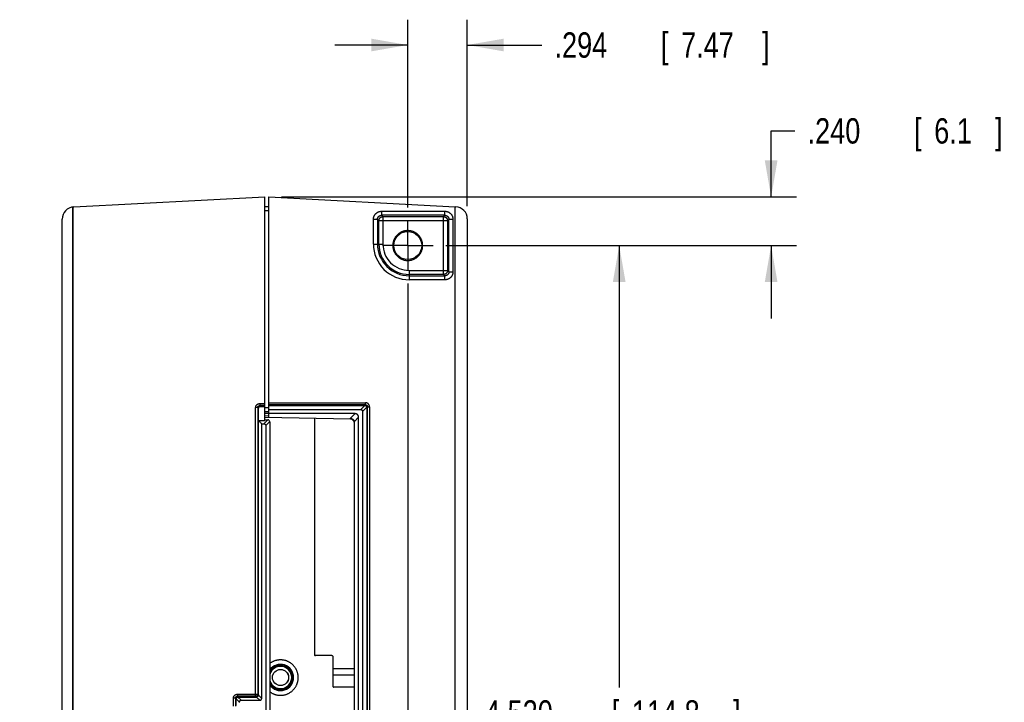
# Model space of a CAD drawing. Header units: inches. Extents: x 0 to 34, y 0 to 22.
# Tile 91 of 93: x 23.5 to 28.4, y 11 to 14.4. Entities that reach past the tile are written whole.
import ezdxf

# ---------------------------------------------------------------- set-up
doc = ezdxf.new("R2010")
doc.units = ezdxf.units.IN
doc.header["$LTSCALE"] = 1.87
doc.header["$MEASUREMENT"] = 0
doc.linetypes.add('CENTER', pattern=[0.6, 0.375, -0.075, 0.075, -0.075])
doc.layers.get('0').update_dxf_attribs({"linetype": 'CONTINUOUS'})
doc.layers.add('DEFAULT_1', color=7, linetype='CENTER')
doc.layers.add('DIMENSIONS', color=7, linetype='CONTINUOUS')
doc.styles.get("Standard").update_dxf_attribs({"font": 'txt', "width": 0.8})
doc.dimstyles.new('DIMSTYLE_1', dxfattribs={"dimtxt": 0.125, "dimasz": 0.18, "dimexe": 0.18, "dimexo": 0.0625, "dimgap": 0.09, "dimtad": 0, "dimtih": 1, "dimtoh": 1, "dimdec": 3, "dimzin": 4, "dimdsep": 46, "dimtxsty": 'STANDARD', "dimblk": '_FILLED', "dimblk1": '_FILLED', "dimblk2": '_FILLED', "dimcen": 0.09, "dimadec": 0, "dimazin": 0, "dimtp": 0.01, "dimtm": 0.01, "dimtfac": 1, "dimtdec": 3, "dimtofl": 0, "dimtmove": 0, "dimatfit": 3, "dimldrblk": '_FILLED', "dimfxl": 1, "dimtolj": 1, "dimtzin": 4, "dimarcsym": 0})

# ---------------------------------------------------------------- blocks, each defined once
blk = doc.blocks.new('_FILLED')
at = {"color": 0, "linetype": 'BYBLOCK'}
blk.add_solid([(0, 0), (-1, 0.174), (-1, -0.174)], dxfattribs=at)
blk = doc.blocks.new('*D1')
at = {"layer": 'DIMENSIONS', "color": 2, "linetype": 'CONTINUOUS'}
for p, q in [((27.2296, 13.5172), (27.2296, 13.8432)), ((27.2296, 13.8432), (27.3471, 13.8432)), ((24.8121, 13.5172), (27.3546, 13.5172)), ((25.6232, 13.2772), (27.3546, 13.2772)), ((27.2296, 13.2772), (27.2296, 12.9172))]:
    blk.add_line(p, q, dxfattribs=at)
at = {"layer": 'DIMENSIONS', "color": 2, "linetype": 'CONTINUOUS', "xscale": 0.18, "yscale": 0.18, "zscale": 0.18}
for p, rotation in [((27.2296, 13.5172), 270), ((27.2296, 13.2772), 90)]:
    blk.add_blockref('_FILLED', p, dxfattribs=dict(at, rotation=rotation))
at = {"layer": 'DIMENSIONS', "color": 2, "linetype": 'CONTINUOUS', "width": 0.8}
for s, p in [('.240', (27.4096, 13.7807)), ('[', (27.9346, 13.7807)), ('6.1', (28.0346, 13.7807)), (']', (28.3346, 13.7807))]:
    blk.add_text(s, height=0.125, dxfattribs=at).set_placement(p)
blk = doc.blocks.new('*D2')
at = {"layer": 'DIMENSIONS', "color": 2, "linetype": 'CONTINUOUS'}
for p, q in [((25.4356, 13.4648), (25.4356, 14.3922)), ((25.7296, 13.4714), (25.7296, 14.3922)), ((25.4356, 14.2672), (25.0756, 14.2672)), ((25.7296, 14.2672), (26.0977, 14.2672))]:
    blk.add_line(p, q, dxfattribs=at)
at = {"layer": 'DIMENSIONS', "color": 2, "linetype": 'CONTINUOUS', "xscale": 0.18, "yscale": 0.18, "zscale": 0.18}
blk.add_blockref('_FILLED', (25.4356, 14.2672), dxfattribs=at)
at = {"layer": 'DIMENSIONS', "color": 2, "linetype": 'CONTINUOUS', "xscale": 0.18, "yscale": 0.18, "zscale": 0.18, "rotation": 180}
blk.add_blockref('_FILLED', (25.7296, 14.2672), dxfattribs=at)
at = {"layer": 'DIMENSIONS', "color": 2, "linetype": 'CONTINUOUS', "width": 0.8}
for s, p in [('[', (26.6852, 14.2047)), (']', (27.1852, 14.2047)), ('.294', (26.1602, 14.2047)), ('7.47', (26.7852, 14.2047))]:
    blk.add_text(s, height=0.125, dxfattribs=at).set_placement(p)
blk = doc.blocks.new('*D3')
at = {"layer": 'DIMENSIONS', "color": 2, "linetype": 'CONTINUOUS'}
for p, q in [((25.6232, 13.2772), (26.6046, 13.2772)), ((26.4796, 13.2772), (26.4796, 11.0947)), ((26.4796, 8.7576), (26.4796, 10.8447)), ((24.0675, 8.7576), (26.6046, 8.7576))]:
    blk.add_line(p, q, dxfattribs=at)
at = {"layer": 'DIMENSIONS', "color": 2, "linetype": 'CONTINUOUS', "xscale": 0.18, "yscale": 0.18, "zscale": 0.18}
for p, rotation in [((26.4796, 13.2772), 90), ((26.4796, 8.7576), 270)]:
    blk.add_blockref('_FILLED', p, dxfattribs=dict(at, rotation=rotation))
at = {"layer": 'DIMENSIONS', "color": 2, "linetype": 'CONTINUOUS', "width": 0.8}
for s, p in [('4.520', (25.8171, 10.9072)), ('[', (26.4421, 10.9072)), (']', (27.0421, 10.9072)), ('114.8', (26.5421, 10.9072))]:
    blk.add_text(s, height=0.125, dxfattribs=at).set_placement(p)
blk = doc.blocks.new('*D4')
at = {"layer": 'DIMENSIONS', "color": 2, "linetype": 'CONTINUOUS'}
for p, q in [((25.4356, 13.0896), (25.4356, 7.6422)), ((23.8799, 8.57), (23.8799, 7.6422)), ((23.8799, 7.7672), (23.5199, 7.7672)), ((25.4356, 7.7672), (25.7956, 7.7672))]:
    blk.add_line(p, q, dxfattribs=at)
at = {"layer": 'DIMENSIONS', "color": 2, "linetype": 'CONTINUOUS', "xscale": 0.18, "yscale": 0.18, "zscale": 0.18}
blk.add_blockref('_FILLED', (23.8799, 7.7672), dxfattribs=at)
at = {"layer": 'DIMENSIONS', "color": 2, "linetype": 'CONTINUOUS', "xscale": 0.18, "yscale": 0.18, "zscale": 0.18, "rotation": 180}
blk.add_blockref('_FILLED', (25.4356, 7.7672), dxfattribs=at)
at = {"layer": 'DIMENSIONS', "color": 2, "linetype": 'CONTINUOUS', "width": 0.8}
for s, p in [('1.556', (23.9952, 7.7047)), ('[', (24.6202, 7.7047)), ('39.52', (24.7202, 7.7047)), (']', (25.2202, 7.7047))]:
    blk.add_text(s, height=0.125, dxfattribs=at).set_placement(p)

msp = doc.modelspace()

# ---------------------------------------------------------------- linework, layer by layer
at = {"color": 7, "linetype": 'CONTINUOUS'}
for p, q in [((23.7865, 13.4678), (24.7296, 13.5172)), ((24.7296, 12.4135), (24.7296, 13.5172)), ((24.7496, 12.4272), (24.7496, 13.5172)), ((24.7496, 13.5172), (25.6694, 13.469)), ((23.7812, 13.4673), (23.7812, 8.5507)), ((24.7496, 13.4683), (24.7296, 13.4679)), ((25.6694, 8.55), (25.6694, 13.469)), ((25.6696, 8.5501), (25.6696, 13.4689)), ((25.6696, 13.4689), (25.6723, 13.4689)), ((24.7496, 13.4483), (24.7296, 13.4479)), ((25.3063, 13.4465), (25.3063, 13.4265)), ((25.3063, 13.4465), (25.6189, 13.4465)), ((25.3129, 13.4198), (25.3063, 13.4265)), ((25.6189, 13.4265), (25.3063, 13.4265)), ((25.3129, 13.4198), (25.3129, 13.2847)), ((25.3129, 13.4198), (25.6123, 13.4198)), ((25.6189, 13.4265), (25.6123, 13.4198)), ((25.6123, 13.1346), (25.6123, 13.4198)), ((25.6189, 13.4265), (25.6189, 13.4465)), ((23.7296, 8.6101), (23.7296, 13.4079)), ((25.2663, 13.2847), (25.2663, 13.4065)), ((25.2863, 13.4065), (25.2663, 13.4065)), ((25.2863, 13.4065), (25.2863, 13.2847)), ((25.2863, 13.4065), (25.293, 13.3999)), ((25.293, 13.2847), (25.293, 13.3999)), ((25.6322, 13.3999), (25.293, 13.3999)), ((25.6322, 13.3999), (25.6389, 13.4065)), ((25.6322, 13.3999), (25.6322, 13.1546)), ((25.6389, 13.1479), (25.6389, 13.4065)), ((25.6589, 13.4065), (25.6389, 13.4065)), ((25.6589, 13.4065), (25.6589, 13.1479)), ((25.7296, 13.4089), (25.7296, 8.6101)), ((25.2663, 13.2847), (25.3129, 13.2847)), ((25.4431, 13.1546), (25.4431, 13.1079)), ((25.4431, 13.1546), (25.6322, 13.1546)), ((25.6123, 13.1346), (25.4431, 13.1346)), ((25.4431, 13.1279), (25.6189, 13.1279)), ((25.6123, 13.1346), (25.6189, 13.1279)), ((25.6189, 13.1079), (25.6189, 13.1279)), ((25.6389, 13.1479), (25.6322, 13.1546)), ((25.6389, 13.1479), (25.6589, 13.1479)), ((25.6189, 13.1079), (25.4431, 13.1079)), ((24.7048, 12.497), (24.7048, 12.487)), ((24.7048, 12.497), (24.7296, 12.497)), ((24.7496, 12.5014), (25.2268, 12.5014)), ((25.2268, 12.4914), (25.2268, 12.5014)), ((24.6848, 11.052), (24.6848, 12.477)), ((24.6948, 12.477), (24.6848, 12.477)), ((24.6948, 12.477), (24.6948, 11.062)), ((24.6948, 12.477), (24.6985, 12.4733)), ((24.7085, 12.4833), (24.7048, 12.487)), ((24.7296, 12.487), (24.7048, 12.487)), ((24.7085, 12.4833), (24.7296, 12.4833)), ((24.7296, 12.4772), (24.7496, 12.4776)), ((24.7296, 12.4572), (24.7496, 12.4576)), ((24.7496, 12.4476), (24.7296, 12.4472)), ((25.2268, 12.4914), (24.7496, 12.4914)), ((24.7496, 12.4878), (25.2232, 12.4878)), ((24.7496, 12.4672), (25.2039, 12.4672)), ((25.1753, 12.4472), (24.7496, 12.4472)), ((25.1753, 12.4472), (25.1526, 12.4245)), ((25.2245, 12.4877), (25.2039, 12.4672)), ((25.2126, 12.4585), (25.2331, 12.4791)), ((25.2126, 12.4585), (25.2126, 9.5854)), ((25.2268, 12.4914), (25.2232, 12.4878)), ((25.2332, 12.4778), (25.2368, 12.4814)), ((25.2332, 12.4778), (25.2332, 9.5661)), ((25.2368, 9.5625), (25.2368, 12.4814)), ((25.2368, 12.4814), (25.2468, 12.4814)), ((25.2468, 12.4814), (25.2468, 9.5625)), ((24.7146, 11.0409), (24.7146, 12.3972)), ((24.7146, 12.3972), (24.7259, 12.3972)), ((24.7455, 12.4168), (24.7259, 12.3972)), ((24.7296, 12.4376), (24.7496, 12.4372)), ((25.1528, 12.4202), (24.7296, 12.4276)), ((24.7296, 12.4172), (24.7449, 12.4168)), ((24.7346, 12.3885), (24.7545, 12.4084)), ((24.7546, 12.4068), (24.7546, 9.6288)), ((24.9748, 12.4233), (24.9748, 11.2578)), ((25.172, 12.4093), (25.1926, 12.4299)), ((25.1726, 9.6398), (25.1726, 12.4041)), ((25.1926, 9.614), (25.1926, 12.4299)), ((24.7346, 12.3885), (24.7346, 9.6059)), ((25.0607, 11.2529), (24.9798, 11.2528)), ((25.0657, 11.2479), (25.0657, 11.1025)), ((25.1726, 11.1872), (25.0657, 11.1872)), ((25.0657, 11.1577), (25.1726, 11.1577)), ((25.1726, 11.0976), (25.0707, 11.0975)), ((24.5748, 11.0024), (24.5748, 11.042)), ((24.5848, 11.042), (24.5748, 11.042)), ((24.5848, 11.042), (24.5848, 11.0024)), ((24.5848, 11.042), (24.5885, 11.0383)), ((24.5885, 11.0061), (24.5885, 11.0383)), ((24.5886, 11.0396), (24.6046, 11.0235)), ((24.5948, 11.062), (24.5948, 11.052)), ((24.5948, 11.062), (24.6948, 11.062)), ((24.5985, 11.0483), (24.5948, 11.052)), ((24.6848, 11.052), (24.5948, 11.052)), ((24.6133, 11.0322), (24.5972, 11.0482)), ((24.5985, 11.0483), (24.6885, 11.0483)), ((24.6848, 11.052), (24.6885, 11.0483)), ((24.6897, 11.0484), (24.7059, 11.0322)), ((24.6985, 11.0583), (24.6948, 11.062)), ((24.7146, 11.0409), (24.6984, 11.0571)), ((24.6046, 11.0209), (24.6046, 11.0235)), ((24.6133, 11.0322), (24.7059, 11.0322))]:
    msp.add_line(p, q, dxfattribs=at)
for centre, radius in [((25.4356, 13.2772), 0.069), ((24.8076, 11.1448), 0.04), ((24.8076, 11.1448), 0.0397)]:
    msp.add_circle(centre, radius, dxfattribs=at)
for centre, radius, start, end in [((23.7896, 13.4079), 0.06, 93, 180), ((25.6696, 13.4089), 0.06, 0, 87), ((25.4431, 13.2847), 0.1768, 179.9995, 270.0005), ((25.4431, 13.2847), 0.1568, 180, 270), ((25.4431, 13.2847), 0.1501, 180, 270), ((25.4431, 13.2847), 0.1302, 179.9999, 270.0001), ((24.7446, 12.4068), 0.01, 0, 88.5), ((25.1526, 12.4002), 0.02, 0, 89.5), ((24.8076, 11.1448), 0.0647, 214.9862, 145.0138), ((24.8076, 11.1448), 0.06, 207.9021, 152.0979), ((24.8076, 11.1448), 0.055, 195.4561, 164.5439)]:
    msp.add_arc(centre, radius, start, end, dxfattribs=at)
for points, knots in [([(23.7816, 13.4673), (23.7816, 12.9671), (23.7816, 11.9626), (23.7816, 10.4497), (23.7816, 9.4371), (23.7816, 8.9288)], [0, 0, 0, 0, 0.330658, 0.663992, 1, 1, 1, 1]), ([(25.2663, 13.4065), (25.2663, 13.4075), (25.2664, 13.4094), (25.2667, 13.4122), (25.2672, 13.415), (25.2679, 13.4178), (25.2688, 13.4205), (25.2699, 13.4232), (25.2711, 13.4257), (25.2726, 13.4282), (25.2742, 13.4305), (25.276, 13.4327), (25.278, 13.4348), (25.2801, 13.4368), (25.2823, 13.4386), (25.2846, 13.4402), (25.2871, 13.4417), (25.2897, 13.4429), (25.2923, 13.444), (25.295, 13.4449), (25.2978, 13.4456), (25.3006, 13.4461), (25.3034, 13.4465), (25.3053, 13.4465), (25.3063, 13.4465)], [0, 0, 0, 0, 0.045292, 0.090723, 0.13624, 0.181767, 0.227237, 0.272658, 0.318101, 0.363589, 0.409084, 0.454559, 0.500022, 0.545485, 0.590968, 0.636485, 0.682006, 0.727484, 0.772927, 0.818388, 0.863874, 0.909337, 0.954724, 1, 1, 1, 1]), ([(25.2863, 13.4065), (25.2863, 13.4071), (25.2863, 13.4082), (25.2865, 13.4098), (25.2869, 13.4115), (25.2873, 13.4131), (25.2879, 13.4146), (25.2887, 13.4161), (25.2895, 13.4175), (25.2905, 13.4188), (25.2915, 13.4201), (25.2927, 13.4213), (25.294, 13.4223), (25.2953, 13.4233), (25.2967, 13.4242), (25.2982, 13.4249), (25.2998, 13.4255), (25.3013, 13.4259), (25.303, 13.4263), (25.3046, 13.4265), (25.3057, 13.4265), (25.3063, 13.4265)], [0, 0, 0, 0, 0.05277, 0.1055, 0.158192, 0.210848, 0.263471, 0.316063, 0.368633, 0.421187, 0.473732, 0.526275, 0.578821, 0.631375, 0.683945, 0.736537, 0.789159, 0.841815, 0.894507, 0.947234, 1, 1, 1, 1]), ([(25.293, 13.3999), (25.293, 13.4004), (25.293, 13.4015), (25.2932, 13.4032), (25.2936, 13.4048), (25.294, 13.4064), (25.2946, 13.4079), (25.2954, 13.4094), (25.2962, 13.4108), (25.2972, 13.4121), (25.2982, 13.4134), (25.2994, 13.4146), (25.3007, 13.4156), (25.302, 13.4166), (25.3034, 13.4175), (25.3049, 13.4182), (25.3065, 13.4188), (25.308, 13.4193), (25.3097, 13.4196), (25.3113, 13.4198), (25.3124, 13.4198), (25.3129, 13.4198)], [0, 0, 0, 0, 0.052614, 0.105233, 0.157857, 0.210486, 0.263118, 0.315755, 0.368394, 0.421036, 0.473678, 0.526322, 0.578964, 0.631606, 0.684245, 0.736882, 0.789514, 0.842143, 0.894767, 0.947386, 1, 1, 1, 1]), ([(25.6123, 13.4198), (25.6128, 13.4198), (25.6139, 13.4198), (25.6155, 13.4196), (25.6172, 13.4193), (25.6188, 13.4188), (25.6203, 13.4182), (25.6218, 13.4175), (25.6232, 13.4166), (25.6245, 13.4156), (25.6258, 13.4146), (25.627, 13.4134), (25.628, 13.4121), (25.629, 13.4108), (25.6298, 13.4094), (25.6306, 13.4079), (25.6312, 13.4064), (25.6317, 13.4048), (25.632, 13.4032), (25.6322, 13.4015), (25.6322, 13.4004), (25.6322, 13.3999)], [0, 0, 0, 0, 0.052614, 0.105233, 0.157857, 0.210486, 0.263118, 0.315755, 0.368394, 0.421036, 0.473678, 0.526322, 0.578964, 0.631606, 0.684245, 0.736882, 0.789514, 0.842143, 0.894767, 0.947386, 1, 1, 1, 1]), ([(25.6189, 13.4465), (25.6199, 13.4465), (25.6218, 13.4465), (25.6246, 13.4461), (25.6274, 13.4456), (25.6302, 13.4449), (25.6329, 13.444), (25.6356, 13.4429), (25.6381, 13.4417), (25.6406, 13.4402), (25.6429, 13.4386), (25.6451, 13.4368), (25.6472, 13.4348), (25.6492, 13.4327), (25.651, 13.4305), (25.6526, 13.4282), (25.6541, 13.4257), (25.6553, 13.4232), (25.6564, 13.4205), (25.6573, 13.4178), (25.658, 13.415), (25.6585, 13.4122), (25.6588, 13.4094), (25.6589, 13.4075), (25.6589, 13.4065)], [0, 0, 0, 0, 0.045293, 0.090724, 0.136241, 0.181768, 0.227237, 0.272659, 0.318101, 0.363589, 0.409084, 0.454559, 0.500022, 0.545485, 0.590968, 0.636485, 0.682006, 0.727483, 0.772927, 0.818387, 0.863873, 0.909336, 0.954723, 1, 1, 1, 1]), ([(25.6189, 13.4265), (25.6195, 13.4265), (25.6206, 13.4265), (25.6222, 13.4263), (25.6239, 13.4259), (25.6255, 13.4255), (25.627, 13.4249), (25.6285, 13.4242), (25.6299, 13.4233), (25.6312, 13.4223), (25.6325, 13.4213), (25.6337, 13.4201), (25.6347, 13.4188), (25.6357, 13.4175), (25.6365, 13.4161), (25.6373, 13.4146), (25.6379, 13.4131), (25.6383, 13.4115), (25.6387, 13.4098), (25.6389, 13.4082), (25.6389, 13.4071), (25.6389, 13.4065)], [0, 0, 0, 0, 0.05277, 0.1055, 0.158192, 0.210848, 0.263471, 0.316063, 0.368633, 0.421187, 0.473732, 0.526275, 0.578821, 0.631375, 0.683945, 0.736537, 0.789159, 0.841815, 0.894507, 0.947234, 1, 1, 1, 1]), ([(25.5093, 13.2772), (25.5093, 13.2787), (25.5092, 13.2817), (25.5088, 13.2861), (25.5081, 13.2906), (25.5072, 13.295), (25.5059, 13.2994), (25.5044, 13.3037), (25.5026, 13.3079), (25.5006, 13.312), (25.4983, 13.3159), (25.4958, 13.3197), (25.4931, 13.3234), (25.4902, 13.3268), (25.487, 13.3301), (25.4836, 13.3332), (25.4801, 13.336), (25.4764, 13.3387), (25.4725, 13.3411), (25.4685, 13.3432), (25.4644, 13.3451), (25.4601, 13.3468), (25.4558, 13.3481), (25.4514, 13.3493), (25.4469, 13.3501), (25.4424, 13.3507), (25.4379, 13.3509), (25.4333, 13.3509), (25.4288, 13.3507), (25.4242, 13.3501), (25.4198, 13.3493), (25.4154, 13.3481), (25.411, 13.3468), (25.4068, 13.3451), (25.4027, 13.3432), (25.3986, 13.3411), (25.3948, 13.3387), (25.3911, 13.336), (25.3875, 13.3332), (25.3842, 13.3301), (25.381, 13.3268), (25.3781, 13.3234), (25.3753, 13.3197), (25.3728, 13.3159), (25.3705, 13.312), (25.3685, 13.3079), (25.3668, 13.3037), (25.3652, 13.2994), (25.364, 13.295), (25.363, 13.2906), (25.3624, 13.2861), (25.362, 13.2817), (25.3619, 13.2787), (25.3619, 13.2772)], [0, 0, 0, 0, 0.019152, 0.038478, 0.057949, 0.077534, 0.0972, 0.116916, 0.136644, 0.156348, 0.176008, 0.195638, 0.215255, 0.23487, 0.254494, 0.27413, 0.293774, 0.313421, 0.333068, 0.352712, 0.372353, 0.391992, 0.411631, 0.43127, 0.45091, 0.470551, 0.490191, 0.509831, 0.529472, 0.549112, 0.568752, 0.588391, 0.60803, 0.627669, 0.647311, 0.666955, 0.686602, 0.706248, 0.725892, 0.745527, 0.765148, 0.784762, 0.804379, 0.824009, 0.843672, 0.863378, 0.883108, 0.902822, 0.922487, 0.942068, 0.961535, 0.980855, 1, 1, 1, 1]), ([(25.3666, 13.2772), (25.3666, 13.2772), (25.3663, 13.2772), (25.3657, 13.2772), (25.3647, 13.2772), (25.3638, 13.2772), (25.3628, 13.2772), (25.3622, 13.2772), (25.3619, 13.2772)], [0, 0, 0, 0, 0.017571, 0.202712, 0.395369, 0.593723, 0.795903, 1, 1, 1, 1]), ([(25.3619, 13.2772), (25.3619, 13.2757), (25.362, 13.2728), (25.3624, 13.2683), (25.363, 13.2638), (25.364, 13.2594), (25.3652, 13.255), (25.3668, 13.2507), (25.3685, 13.2465), (25.3706, 13.2424), (25.3728, 13.2385), (25.3753, 13.2347), (25.3781, 13.231), (25.381, 13.2276), (25.3842, 13.2243), (25.3875, 13.2212), (25.3911, 13.2184), (25.3948, 13.2158), (25.3987, 13.2134), (25.4027, 13.2112), (25.4068, 13.2093), (25.411, 13.2076), (25.4154, 13.2063), (25.4198, 13.2052), (25.4243, 13.2043), (25.4288, 13.2038), (25.4333, 13.2035), (25.4379, 13.2035), (25.4424, 13.2038), (25.4469, 13.2043), (25.4514, 13.2052), (25.4558, 13.2063), (25.4601, 13.2077), (25.4644, 13.2093), (25.4685, 13.2112), (25.4725, 13.2134), (25.4764, 13.2158), (25.4801, 13.2184), (25.4836, 13.2213), (25.487, 13.2243), (25.4902, 13.2276), (25.4931, 13.231), (25.4958, 13.2347), (25.4983, 13.2385), (25.5006, 13.2424), (25.5026, 13.2465), (25.5044, 13.2507), (25.5059, 13.255), (25.5072, 13.2594), (25.5081, 13.2638), (25.5088, 13.2683), (25.5092, 13.2728), (25.5093, 13.2757), (25.5093, 13.2772)], [0, 0, 0, 0, 0.019152, 0.038478, 0.057949, 0.077534, 0.0972, 0.116916, 0.136644, 0.156348, 0.176008, 0.195638, 0.215255, 0.23487, 0.254494, 0.27413, 0.293774, 0.313421, 0.333068, 0.352712, 0.372353, 0.391992, 0.411631, 0.43127, 0.45091, 0.470551, 0.490191, 0.509831, 0.529472, 0.549112, 0.568752, 0.588391, 0.60803, 0.627669, 0.647311, 0.666955, 0.686602, 0.706248, 0.725892, 0.745527, 0.765148, 0.784762, 0.804379, 0.824009, 0.843672, 0.863378, 0.883108, 0.902822, 0.922487, 0.942068, 0.961535, 0.980855, 1, 1, 1, 1]), ([(25.5046, 13.2772), (25.5046, 13.2772), (25.5049, 13.2772), (25.5055, 13.2772), (25.5064, 13.2772), (25.5074, 13.2772), (25.5083, 13.2772), (25.509, 13.2772), (25.5093, 13.2772)], [0, 0, 0, 0, 0.009461, 0.19613, 0.390377, 0.590369, 0.794218, 1, 1, 1, 1]), ([(25.6322, 13.1546), (25.6322, 13.154), (25.6322, 13.1529), (25.632, 13.1513), (25.6317, 13.1496), (25.6312, 13.1481), (25.6306, 13.1465), (25.6298, 13.145), (25.629, 13.1436), (25.628, 13.1423), (25.627, 13.141), (25.6258, 13.1398), (25.6245, 13.1388), (25.6232, 13.1378), (25.6218, 13.137), (25.6203, 13.1362), (25.6188, 13.1356), (25.6172, 13.1352), (25.6155, 13.1348), (25.6139, 13.1346), (25.6128, 13.1346), (25.6123, 13.1346)], [0, 0, 0, 0, 0.052614, 0.105233, 0.157857, 0.210486, 0.263118, 0.315755, 0.368394, 0.421036, 0.473678, 0.526322, 0.578964, 0.631606, 0.684245, 0.736882, 0.789514, 0.842143, 0.894767, 0.947386, 1, 1, 1, 1]), ([(25.6389, 13.1479), (25.6389, 13.1473), (25.6389, 13.1462), (25.6387, 13.1446), (25.6383, 13.1429), (25.6379, 13.1414), (25.6373, 13.1398), (25.6365, 13.1383), (25.6357, 13.1369), (25.6347, 13.1356), (25.6337, 13.1343), (25.6325, 13.1331), (25.6312, 13.1321), (25.6299, 13.1311), (25.6285, 13.1303), (25.627, 13.1295), (25.6255, 13.1289), (25.6239, 13.1285), (25.6222, 13.1281), (25.6206, 13.1279), (25.6195, 13.1279), (25.6189, 13.1279)], [0, 0, 0, 0, 0.05277, 0.1055, 0.158192, 0.210848, 0.263471, 0.316063, 0.368633, 0.421187, 0.473732, 0.526275, 0.578821, 0.631375, 0.683945, 0.736537, 0.789159, 0.841815, 0.894507, 0.947234, 1, 1, 1, 1]), ([(25.6589, 13.1479), (25.6589, 13.1469), (25.6588, 13.145), (25.6585, 13.1422), (25.658, 13.1394), (25.6573, 13.1366), (25.6564, 13.1339), (25.6553, 13.1313), (25.6541, 13.1287), (25.6526, 13.1262), (25.651, 13.1239), (25.6492, 13.1217), (25.6472, 13.1196), (25.6451, 13.1176), (25.6429, 13.1158), (25.6406, 13.1142), (25.6381, 13.1127), (25.6356, 13.1115), (25.6329, 13.1104), (25.6302, 13.1095), (25.6274, 13.1088), (25.6246, 13.1083), (25.6218, 13.108), (25.6199, 13.1079), (25.6189, 13.1079)], [0, 0, 0, 0, 0.045293, 0.090719, 0.136233, 0.181759, 0.227231, 0.272656, 0.318099, 0.363584, 0.409077, 0.454553, 0.500018, 0.545482, 0.590965, 0.63648, 0.681999, 0.727478, 0.772925, 0.818386, 0.86387, 0.90933, 0.954715, 1, 1, 1, 1]), ([(24.6848, 12.477), (24.6848, 12.4776), (24.6848, 12.4787), (24.685, 12.4803), (24.6854, 12.4819), (24.6858, 12.4835), (24.6864, 12.4851), (24.6872, 12.4866), (24.688, 12.488), (24.689, 12.4893), (24.69, 12.4906), (24.6912, 12.4918), (24.6925, 12.4928), (24.6938, 12.4938), (24.6953, 12.4946), (24.6967, 12.4954), (24.6983, 12.496), (24.6999, 12.4964), (24.7015, 12.4968), (24.7031, 12.497), (24.7042, 12.497), (24.7048, 12.497)], [0, 0, 0, 0, 0.052139, 0.104633, 0.157358, 0.210181, 0.262971, 0.31566, 0.368307, 0.420974, 0.473666, 0.526366, 0.579059, 0.631728, 0.684378, 0.73707, 0.789859, 0.842677, 0.895393, 0.947875, 1, 1, 1, 1]), ([(25.2468, 12.4814), (25.2468, 12.4819), (25.2467, 12.483), (25.2465, 12.4847), (25.2462, 12.4863), (25.2457, 12.4879), (25.2451, 12.4894), (25.2444, 12.4909), (25.2436, 12.4923), (25.2426, 12.4937), (25.2415, 12.495), (25.2404, 12.4961), (25.2391, 12.4972), (25.2377, 12.4982), (25.2363, 12.499), (25.2348, 12.4997), (25.2333, 12.5003), (25.2317, 12.5008), (25.2301, 12.5012), (25.2284, 12.5014), (25.2273, 12.5014), (25.2268, 12.5014)], [0, 0, 0, 0, 0.051954, 0.104319, 0.156965, 0.209752, 0.26254, 0.315249, 0.36793, 0.420644, 0.473394, 0.526166, 0.578935, 0.631659, 0.684329, 0.73703, 0.789843, 0.842695, 0.895438, 0.94792, 1, 1, 1, 1]), ([(24.6948, 12.477), (24.6948, 12.4774), (24.6948, 12.478), (24.695, 12.479), (24.6952, 12.4799), (24.6955, 12.4809), (24.6959, 12.4818), (24.6964, 12.4826), (24.697, 12.4834), (24.6977, 12.4841), (24.6984, 12.4848), (24.6992, 12.4854), (24.7, 12.4859), (24.7009, 12.4863), (24.7019, 12.4866), (24.7028, 12.4869), (24.7038, 12.487), (24.7044, 12.487), (24.7048, 12.487)], [0, 0, 0, 0, 0.062597, 0.125189, 0.187763, 0.250307, 0.31281, 0.375261, 0.437668, 0.500048, 0.562419, 0.624806, 0.687234, 0.749717, 0.812245, 0.874808, 0.937396, 1, 1, 1, 1]), ([(24.6985, 12.4733), (24.6985, 12.4737), (24.6985, 12.4743), (24.6987, 12.4753), (24.6989, 12.4762), (24.6992, 12.4772), (24.6997, 12.4781), (24.7002, 12.4789), (24.7008, 12.4797), (24.7014, 12.4804), (24.7022, 12.4811), (24.703, 12.4817), (24.7038, 12.4822), (24.7047, 12.4826), (24.7056, 12.4829), (24.7066, 12.4832), (24.7075, 12.4833), (24.7082, 12.4833), (24.7085, 12.4833)], [0, 0, 0, 0, 0.062646, 0.125392, 0.187979, 0.250691, 0.313406, 0.375998, 0.43874, 0.501358, 0.563973, 0.626695, 0.68932, 0.752099, 0.814718, 0.87686, 0.938514, 1, 1, 1, 1]), ([(24.6986, 12.4131), (24.6986, 12.4197), (24.6985, 12.4329), (24.6985, 12.4529), (24.6985, 12.4665), (24.6985, 12.4733)], [0, 0, 0, 0, 0.32476, 0.657997, 1, 1, 1, 1]), ([(25.1926, 12.4299), (25.1926, 12.4305), (25.1926, 12.4316), (25.1924, 12.4333), (25.192, 12.4348), (25.1916, 12.4363), (25.191, 12.4377), (25.1903, 12.439), (25.1896, 12.4402), (25.1887, 12.4414), (25.1878, 12.4424), (25.1867, 12.4433), (25.1856, 12.4442), (25.1844, 12.4449), (25.1831, 12.4456), (25.1817, 12.4462), (25.1802, 12.4466), (25.1787, 12.447), (25.177, 12.4472), (25.1759, 12.4472), (25.1753, 12.4472)], [0, 0, 0, 0, 0.063454, 0.1242, 0.182423, 0.238653, 0.29307, 0.346033, 0.397994, 0.449136, 0.499998, 0.550858, 0.602002, 0.653964, 0.706925, 0.761345, 0.817576, 0.8758, 0.936546, 1, 1, 1, 1]), ([(25.2039, 12.4672), (25.2043, 12.4672), (25.205, 12.4672), (25.2059, 12.467), (25.2069, 12.4668), (25.2077, 12.4665), (25.2085, 12.4661), (25.2092, 12.4656), (25.2099, 12.4651), (25.2105, 12.4645), (25.211, 12.4638), (25.2115, 12.4631), (25.2119, 12.4623), (25.2122, 12.4615), (25.2124, 12.4606), (25.2126, 12.4596), (25.2126, 12.4589), (25.2126, 12.4585)], [0, 0, 0, 0, 0.075739, 0.147683, 0.216198, 0.282182, 0.345929, 0.408162, 0.469549, 0.530465, 0.591846, 0.654078, 0.717821, 0.783803, 0.852319, 0.924262, 1, 1, 1, 1]), ([(25.2232, 12.4878), (25.2234, 12.4878), (25.2236, 12.4878), (25.2241, 12.4878), (25.2243, 12.4878), (25.2245, 12.4877)], [0, 0, 0, 0, 0.331163, 0.663708, 1, 1, 1, 1]), ([(25.2245, 12.4877), (25.2248, 12.4877), (25.2254, 12.4876), (25.2263, 12.4873), (25.2272, 12.487), (25.2281, 12.4866), (25.2289, 12.4861), (25.2296, 12.4855), (25.2303, 12.4849), (25.2309, 12.4842), (25.2315, 12.4835), (25.232, 12.4827), (25.2324, 12.4818), (25.2327, 12.4809), (25.233, 12.48), (25.2331, 12.4794), (25.2331, 12.4791)], [0, 0, 0, 0, 0.072285, 0.144222, 0.215739, 0.287119, 0.358155, 0.429149, 0.500013, 0.570866, 0.641865, 0.712896, 0.78427, 0.855787, 0.927718, 1, 1, 1, 1]), ([(25.2268, 12.4914), (25.2271, 12.4914), (25.2278, 12.4914), (25.2288, 12.4912), (25.2297, 12.491), (25.2306, 12.4907), (25.2315, 12.4902), (25.2324, 12.4897), (25.2332, 12.4891), (25.2339, 12.4885), (25.2345, 12.4878), (25.2351, 12.487), (25.2356, 12.4861), (25.236, 12.4852), (25.2364, 12.4843), (25.2366, 12.4834), (25.2368, 12.4824), (25.2368, 12.4817), (25.2368, 12.4814)], [0, 0, 0, 0, 0.062559, 0.125155, 0.18776, 0.250342, 0.312873, 0.375331, 0.437716, 0.500055, 0.562385, 0.624746, 0.687172, 0.749678, 0.812244, 0.874838, 0.937432, 1, 1, 1, 1]), ([(25.2331, 12.4791), (25.2332, 12.4789), (25.2332, 12.4787), (25.2332, 12.4782), (25.2332, 12.478), (25.2332, 12.4778)], [0, 0, 0, 0, 0.336287, 0.668831, 1, 1, 1, 1]), ([(24.6985, 11.0583), (24.6985, 11.2121), (24.6985, 11.5164), (24.6984, 11.968), (24.6986, 12.2659), (24.6986, 12.4131)], [0, 0, 0, 0, 0.340533, 0.673866, 1, 1, 1, 1]), ([(24.6986, 12.4131), (24.7, 12.4132), (24.7028, 12.413), (24.7069, 12.4132), (24.7108, 12.4132), (24.7147, 12.4133), (24.7184, 12.4133), (24.7221, 12.4134), (24.7259, 12.4134), (24.7284, 12.4135), (24.7296, 12.4135)], [0, 0, 0, 0, 0.138112, 0.269833, 0.396565, 0.519588, 0.640174, 0.759591, 0.879109, 1, 1, 1, 1]), ([(24.7146, 12.3972), (24.7128, 12.399), (24.7092, 12.4026), (24.7039, 12.4079), (24.7003, 12.4114), (24.6986, 12.4131)], [0, 0, 0, 0, 0.336379, 0.669031, 1, 1, 1, 1]), ([(24.7259, 12.3972), (24.7263, 12.3972), (24.727, 12.3972), (24.7279, 12.397), (24.7289, 12.3968), (24.7297, 12.3965), (24.7305, 12.3961), (24.7312, 12.3956), (24.7319, 12.3951), (24.7325, 12.3945), (24.733, 12.3938), (24.7335, 12.3931), (24.7339, 12.3923), (24.7342, 12.3915), (24.7344, 12.3906), (24.7346, 12.3896), (24.7346, 12.3889), (24.7346, 12.3885)], [0, 0, 0, 0, 0.075739, 0.147683, 0.216198, 0.282182, 0.345929, 0.408162, 0.469549, 0.530465, 0.591846, 0.654078, 0.717821, 0.783803, 0.852319, 0.924262, 1, 1, 1, 1]), ([(25.1528, 12.4202), (25.1528, 12.4207), (25.1527, 12.4216), (25.1527, 12.4231), (25.1526, 12.424), (25.1526, 12.4245)], [0, 0, 0, 0, 0.333338, 0.666671, 1, 1, 1, 1]), ([(25.1526, 12.4245), (25.1532, 12.4245), (25.1543, 12.4243), (25.1559, 12.4239), (25.1576, 12.4234), (25.1592, 12.4228), (25.1607, 12.4221), (25.1622, 12.4213), (25.1636, 12.4204), (25.165, 12.4194), (25.1662, 12.4183), (25.1674, 12.4172), (25.1684, 12.416), (25.1694, 12.4147), (25.1702, 12.4134), (25.1709, 12.412), (25.1715, 12.4107), (25.1718, 12.4097), (25.172, 12.4093)], [0, 0, 0, 0, 0.064705, 0.12982, 0.195091, 0.260542, 0.325887, 0.390864, 0.455513, 0.51951, 0.582815, 0.645375, 0.706922, 0.767585, 0.827238, 0.885792, 0.943429, 1, 1, 1, 1]), ([(25.1726, 12.4041), (25.1726, 12.4045), (25.1726, 12.4051), (25.1725, 12.4061), (25.1724, 12.407), (25.1723, 12.4078), (25.1722, 12.4085), (25.172, 12.409), (25.172, 12.4093)], [0, 0, 0, 0, 0.199104, 0.382448, 0.552252, 0.710311, 0.858945, 1, 1, 1, 1]), ([(24.895, 11.1442), (24.895, 11.1459), (24.8949, 11.1493), (24.8944, 11.1545), (24.8936, 11.1596), (24.8926, 11.1647), (24.8912, 11.1697), (24.8896, 11.1746), (24.8876, 11.1794), (24.8854, 11.1841), (24.8829, 11.1886), (24.8801, 11.193), (24.8771, 11.1972), (24.8738, 11.2013), (24.8703, 11.2051), (24.8666, 11.2087), (24.8627, 11.2121), (24.8585, 11.2153), (24.8542, 11.2182), (24.8498, 11.2208), (24.8451, 11.2232), (24.8404, 11.2253), (24.8355, 11.2271), (24.8305, 11.2286), (24.8255, 11.2298), (24.8204, 11.2307), (24.8153, 11.2313), (24.8101, 11.2316), (24.8049, 11.2316), (24.7998, 11.2313), (24.7946, 11.2307), (24.7895, 11.2298), (24.7845, 11.2286), (24.7796, 11.2271), (24.7747, 11.2253), (24.7699, 11.2232), (24.7653, 11.2208), (24.7608, 11.2182), (24.7573, 11.2158), (24.7552, 11.2143), (24.7546, 11.2138)], [0, 0, 0, 0, 0.026401, 0.05295, 0.079591, 0.106312, 0.133051, 0.159777, 0.186485, 0.213184, 0.239906, 0.266628, 0.293353, 0.320064, 0.346772, 0.373498, 0.400222, 0.426948, 0.453659, 0.480387, 0.507129, 0.533871, 0.560621, 0.587306, 0.613942, 0.640561, 0.667188, 0.693825, 0.72045, 0.747086, 0.773714, 0.800333, 0.826969, 0.853653, 0.880404, 0.907146, 0.933888, 0.960615, 0.987327, 1, 1, 1, 1]), ([(24.9748, 11.2578), (24.9748, 11.2569), (24.975, 11.255), (24.9771, 11.2531), (24.9788, 11.2529), (24.9796, 11.2529)], [0, 0, 0, 0, 0.368943, 0.691982, 1, 1, 1, 1]), ([(25.0609, 11.2529), (25.0618, 11.2529), (25.0636, 11.2527), (25.0655, 11.2506), (25.0657, 11.2488), (25.0657, 11.2479)], [0, 0, 0, 0, 0.343928, 0.665916, 1, 1, 1, 1]), ([(24.7546, 11.0746), (24.7552, 11.0741), (24.7573, 11.0726), (24.7608, 11.0702), (24.7653, 11.0676), (24.7699, 11.0652), (24.7747, 11.0631), (24.7796, 11.0613), (24.7845, 11.0598), (24.7895, 11.0586), (24.7946, 11.0577), (24.7998, 11.0571), (24.8049, 11.0568), (24.8101, 11.0568), (24.8153, 11.0571), (24.8204, 11.0577), (24.8255, 11.0586), (24.8305, 11.0598), (24.8355, 11.0613), (24.8404, 11.0631), (24.8451, 11.0652), (24.8498, 11.0676), (24.8542, 11.0702), (24.8585, 11.0731), (24.8627, 11.0763), (24.8666, 11.0797), (24.8703, 11.0833), (24.8738, 11.0871), (24.8771, 11.0911), (24.8801, 11.0954), (24.8829, 11.0997), (24.8854, 11.1043), (24.8876, 11.109), (24.8896, 11.1138), (24.8912, 11.1187), (24.8926, 11.1237), (24.8936, 11.1288), (24.8944, 11.1339), (24.8949, 11.1391), (24.895, 11.1425), (24.895, 11.1442)], [0, 0, 0, 0, 0.012673, 0.039385, 0.066112, 0.092854, 0.119596, 0.146347, 0.173031, 0.199667, 0.226286, 0.252914, 0.27955, 0.306175, 0.332812, 0.359439, 0.386058, 0.412694, 0.439379, 0.466129, 0.492871, 0.519613, 0.546341, 0.573052, 0.599778, 0.626502, 0.653228, 0.679936, 0.706647, 0.733372, 0.760094, 0.786816, 0.813515, 0.840223, 0.866949, 0.893688, 0.920409, 0.94705, 0.973599, 1, 1, 1, 1]), ([(25.0657, 11.1025), (25.0657, 11.1016), (25.0659, 11.0997), (25.0679, 11.0978), (25.0694, 11.0976), (25.0701, 11.0976)], [0, 0, 0, 0, 0.390327, 0.732088, 1, 1, 1, 1]), ([(24.5748, 11.042), (24.5748, 11.0426), (24.5748, 11.0437), (24.575, 11.0453), (24.5754, 11.0469), (24.5758, 11.0485), (24.5764, 11.0501), (24.5772, 11.0516), (24.578, 11.053), (24.579, 11.0543), (24.58, 11.0556), (24.5812, 11.0568), (24.5825, 11.0578), (24.5838, 11.0588), (24.5853, 11.0596), (24.5867, 11.0604), (24.5883, 11.061), (24.5899, 11.0614), (24.5915, 11.0618), (24.5931, 11.062), (24.5942, 11.062), (24.5948, 11.062)], [0, 0, 0, 0, 0.052119, 0.1046, 0.157319, 0.210139, 0.262925, 0.31561, 0.368254, 0.420925, 0.47363, 0.52635, 0.579065, 0.631749, 0.6844, 0.737083, 0.789861, 0.842669, 0.89538, 0.947864, 1, 1, 1, 1]), ([(24.5848, 11.042), (24.5848, 11.0424), (24.5848, 11.043), (24.585, 11.044), (24.5852, 11.0449), (24.5855, 11.0459), (24.5859, 11.0468), (24.5864, 11.0476), (24.587, 11.0484), (24.5877, 11.0491), (24.5884, 11.0498), (24.5892, 11.0504), (24.5901, 11.0509), (24.5909, 11.0513), (24.5919, 11.0516), (24.5928, 11.0519), (24.5938, 11.052), (24.5944, 11.052), (24.5948, 11.052)], [0, 0, 0, 0, 0.062602, 0.125194, 0.187774, 0.250337, 0.312881, 0.3754, 0.437888, 0.500336, 0.562741, 0.625123, 0.687508, 0.749917, 0.812359, 0.874847, 0.937391, 1, 1, 1, 1]), ([(24.5885, 11.0383), (24.5885, 11.0385), (24.5885, 11.0388), (24.5885, 11.0392), (24.5885, 11.0394), (24.5886, 11.0396)], [0, 0, 0, 0, 0.331169, 0.663713, 1, 1, 1, 1]), ([(24.5886, 11.0396), (24.5886, 11.0399), (24.5887, 11.0405), (24.589, 11.0414), (24.5893, 11.0423), (24.5897, 11.0432), (24.5902, 11.044), (24.5908, 11.0447), (24.5914, 11.0454), (24.5921, 11.046), (24.5929, 11.0466), (24.5936, 11.0471), (24.5945, 11.0475), (24.5954, 11.0478), (24.5963, 11.0481), (24.5969, 11.0482), (24.5972, 11.0482)], [0, 0, 0, 0, 0.072285, 0.144222, 0.215739, 0.287119, 0.358155, 0.429149, 0.500013, 0.570866, 0.641865, 0.712896, 0.78427, 0.855787, 0.927718, 1, 1, 1, 1]), ([(24.5985, 11.0483), (24.5983, 11.0483), (24.5981, 11.0483), (24.5976, 11.0483), (24.5974, 11.0483), (24.5972, 11.0482)], [0, 0, 0, 0, 0.331167, 0.663712, 1, 1, 1, 1]), ([(24.6948, 11.062), (24.6948, 11.0617), (24.6947, 11.0611), (24.6946, 11.0601), (24.6944, 11.0591), (24.694, 11.0582), (24.6936, 11.0573), (24.6931, 11.0565), (24.6925, 11.0557), (24.6919, 11.055), (24.6911, 11.0543), (24.6903, 11.0537), (24.6895, 11.0532), (24.6886, 11.0528), (24.6877, 11.0525), (24.6867, 11.0522), (24.6858, 11.0521), (24.6851, 11.052), (24.6848, 11.052)], [0, 0, 0, 0, 0.062489, 0.124984, 0.187482, 0.249982, 0.312484, 0.374987, 0.43749, 0.499995, 0.562499, 0.625002, 0.687505, 0.750007, 0.812508, 0.875007, 0.937504, 1, 1, 1, 1]), ([(24.6885, 11.0483), (24.6886, 11.0483), (24.6889, 11.0483), (24.6893, 11.0484), (24.6896, 11.0484), (24.6897, 11.0484)], [0, 0, 0, 0, 0.331169, 0.663713, 1, 1, 1, 1]), ([(24.6984, 11.0571), (24.6984, 11.0568), (24.6982, 11.0561), (24.698, 11.0552), (24.6976, 11.0543), (24.6972, 11.0535), (24.6967, 11.0527), (24.6962, 11.052), (24.6955, 11.0513), (24.6949, 11.0506), (24.6941, 11.0501), (24.6933, 11.0496), (24.6925, 11.0492), (24.6916, 11.0488), (24.6907, 11.0486), (24.6901, 11.0485), (24.6897, 11.0484)], [0, 0, 0, 0, 0.072285, 0.144222, 0.215739, 0.287119, 0.358155, 0.429149, 0.500013, 0.570866, 0.641865, 0.712896, 0.78427, 0.855787, 0.927718, 1, 1, 1, 1]), ([(24.6985, 11.0583), (24.6985, 11.0582), (24.6985, 11.0579), (24.6984, 11.0575), (24.6984, 11.0572), (24.6984, 11.0571)], [0, 0, 0, 0, 0.331167, 0.663712, 1, 1, 1, 1]), ([(24.7059, 11.0322), (24.7063, 11.0322), (24.707, 11.0322), (24.7079, 11.0324), (24.7089, 11.0326), (24.7097, 11.0329), (24.7105, 11.0333), (24.7112, 11.0338), (24.7119, 11.0343), (24.7125, 11.0349), (24.713, 11.0356), (24.7135, 11.0363), (24.7139, 11.0371), (24.7142, 11.0379), (24.7144, 11.0389), (24.7146, 11.0398), (24.7146, 11.0405), (24.7146, 11.0409)], [0, 0, 0, 0, 0.075739, 0.147683, 0.216198, 0.282182, 0.345929, 0.408162, 0.469549, 0.530465, 0.591846, 0.654078, 0.717821, 0.783803, 0.852319, 0.924262, 1, 1, 1, 1]), ([(24.6046, 11.0235), (24.6046, 11.0239), (24.6046, 11.0246), (24.6048, 11.0256), (24.605, 11.0265), (24.6053, 11.0273), (24.6057, 11.0281), (24.6062, 11.0288), (24.6067, 11.0295), (24.6073, 11.0301), (24.608, 11.0306), (24.6087, 11.0311), (24.6095, 11.0315), (24.6103, 11.0318), (24.6113, 11.032), (24.6122, 11.0322), (24.6129, 11.0322), (24.6133, 11.0322)], [0, 0, 0, 0, 0.075739, 0.147683, 0.216198, 0.282182, 0.345929, 0.408162, 0.469549, 0.530465, 0.591846, 0.654078, 0.717821, 0.783803, 0.852319, 0.924262, 1, 1, 1, 1])]:
    msp.add_open_spline(points, degree=3, knots=knots, dxfattribs=at)
at = {"layer": 'DEFAULT_1', "color": 7, "linetype": 'CENTER'}
for q in [(25.4356, 13.4023), (25.3105, 13.2772), (25.4356, 13.1521), (25.5607, 13.2772)]:
    msp.add_line((25.4356, 13.2772), q, dxfattribs=at)

# ---------------------------------------------------------------- dimensions: what is measured, and where the dimension line sits
at = {"layer": 'DIMENSIONS', "color": 2, "linetype": 'CONTINUOUS'}
for base, p1, p2, angle, picture, middle in [((25.4356, 14.2672), (25.7296, 13.4714), (25.4356, 13.4648), 180, '*D2', (26.7227, 14.2672)), ((27.2296, 13.5172), (25.6232, 13.2772), (24.8121, 13.5172), 90, '*D1', (27.9221, 13.8432)), ((26.4796, 8.7576), (25.6232, 13.2772), (24.0675, 8.7576), 270, '*D3', (26.4796, 10.9697)), ((23.8799, 7.7672), (25.4356, 13.0896), (23.8799, 8.57), 180, '*D4', (24.6577, 7.7672))]:
    dim = msp.add_linear_dim(base=base, p1=p1, p2=p2, angle=angle, dimstyle='DIMSTYLE_1', dxfattribs=at)
    dim.commit()
    dim.dimension.update_dxf_attribs({"geometry": picture, "text_midpoint": middle, "dimtype": 160})

doc.saveas('drawing.dxf')
